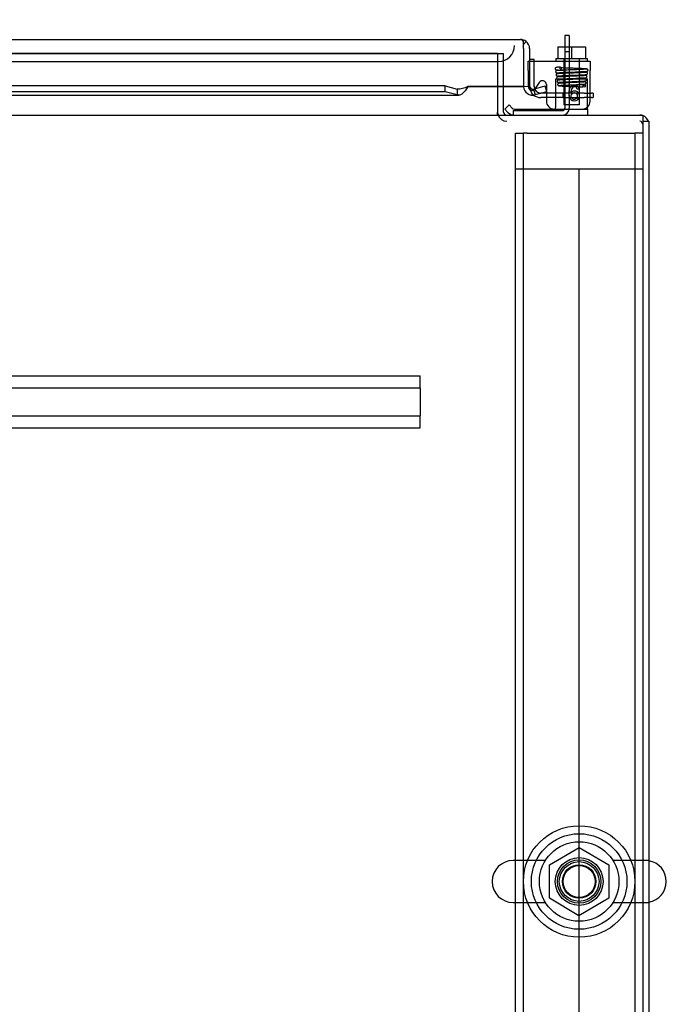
# Model space of a CAD drawing. Header units: inches. Extents: x 1 to 299, y -2 to 199.
# Tile 6 of 30: x 89 to 99, y 17 to 32. Entities that reach past the tile are written whole.
import ezdxf
from ezdxf.enums import TextEntityAlignment as Align
from ezdxf.lldxf.tags import DXFTag

# ---------------------------------------------------------------- set-up
doc = ezdxf.new("R2010")
doc.units = ezdxf.units.IN
doc.header["$MEASUREMENT"] = 0
for name, color, linetype in [('COM40153-2', 7, 'Continuous'), ('COM50677-1', 7, 'Continuous'), ('COM51496-1', 7, 'Continuous'), ('COM51497', 7, 'Continuous'), ('COM51498', 7, 'Continuous'), ('COM53957-3', 7, 'Continuous'), ('COM53960-3', 7, 'Continuous'), ('COM53964-2', 7, 'Continuous'), ('COM56144', 7, 'Continuous'), ('COM70220', 7, 'Continuous'), ('COM71171-3', 7, 'Continuous'), ('COM71173-2', 7, 'Continuous'), ('Default', 7, 'Continuous'), ('NTS18024', 7, 'Continuous'), ('SCC19011', 7, 'Continuous'), ('SCS86415', 7, 'Continuous'), ('SPR20280', 7, 'Continuous'), ('WAF25367', 7, 'Continuous'), ('WAF25377', 7, 'Continuous'), ('WAM254785', 7, 'Continuous')]:
    doc.layers.add(name, color=color, linetype=linetype)
doc.styles.add('SEACAD_Times_New_Roman', font='times.ttf')
tags = doc.linetypes.add('HIDDEN2', pattern=[0.1875, 0.125, -0.0625]).pattern_tags.tags
tags[6:7] = [DXFTag(74, 4), DXFTag(75, 0), DXFTag(340, '0'), DXFTag(46, 0.0), DXFTag(50, 0.0), DXFTag(44, 0.0), DXFTag(45, 0.0)]
tags[4:5] = [DXFTag(74, 4), DXFTag(75, 0), DXFTag(340, '0'), DXFTag(46, 0.0), DXFTag(50, 0.0), DXFTag(44, 0.0), DXFTag(45, 0.0)]
doc.dimstyles.new('HAMMOND_(STH_-_300x200)', dxfattribs={"dimtxt": 1.5, "dimasz": 1.875, "dimexe": 0.75, "dimexo": 0.75, "dimgap": 0.375, "dimtad": 0, "dimtih": 1, "dimtoh": 1, "dimzin": 0, "dimdsep": 46, "dimtxsty": 'SEACAD_Times_New_Roman', "dimblk1": '_SE_FILLED', "dimblk2": '_SE_FILLED', "dimsah": 1, "dimcen": 0.75, "dimadec": 0, "dimazin": 0, "dimtfac": 0.8, "dimtofl": 0, "dimtmove": 1, "dimatfit": 3, "dimfxl": 0, "dimtolj": 1, "dimtzin": 0, "dimarcsym": 0})

# ---------------------------------------------------------------- blocks, each defined once
blk = doc.blocks.new('SE2')
at = {"layer": 'COM40153-2', "color": 7, "linetype": 'Continuous'}
for p, q in [((96.575, 31.805), (96.505, 31.805)), ((96.575, 31.776), (96.575, 31.805)), ((96.768, 31.275), (96.694, 31.275)), ((97.454, 31.275), (97.476, 31.275)), ((97.505, 31.275), (97.476, 31.275)), ((97.505, 31.275), (97.505, 31.205)), ((96.768, 31.205), (96.68, 31.205)), ((97.476, 31.205), (97.454, 31.205)), ((97.476, 31.205), (97.505, 31.205))]:
    blk.add_line(p, q, dxfattribs=at)
at = {"layer": 'COM40153-2', "color": 7, "linetype": 'HIDDEN2'}
for p, q in [((96.575, 31.38), (96.575, 31.776)), ((96.505, 31.38), (96.505, 31.385)), ((96.694, 31.275), (96.68, 31.275)), ((97.028, 31.275), (96.768, 31.275)), ((97.028, 31.275), (97.028, 31.205)), ((97.363, 31.275), (97.028, 31.275)), ((97.363, 31.275), (97.454, 31.275)), ((97.028, 31.205), (96.768, 31.205)), ((97.028, 31.205), (97.363, 31.205)), ((97.454, 31.205), (97.363, 31.205))]:
    blk.add_line(p, q, dxfattribs=at)
for radius, end in [(0.175, 230.9463), (0.105, 270)]:
    blk.add_arc((96.68, 31.38), radius, 180, end, dxfattribs=at)
at = {"layer": 'COM40153-2', "color": 7, "linetype": 'Continuous'}
blk.add_arc((96.68, 31.38), 0.175, 230.9463, 270, dxfattribs=at)
at = {"layer": 'COM50677-1', "color": 7, "linetype": 'HIDDEN2'}
for p, q in [((96.283, 30.648), (96.408, 30.648)), ((96.283, 30.088), (96.283, 30.648)), ((96.408, 7.148), (96.408, 30.648)), ((96.468, 30.648), (96.408, 30.648)), ((96.468, 30.648), (98.098, 30.648)), ((98.098, 30.648), (98.158, 30.648)), ((98.158, 30.648), (98.158, 7.148)), ((98.283, 30.648), (98.158, 30.648))]:
    blk.add_line(p, q, dxfattribs=at)
blk.add_circle((97.283, 18.898), 0.375, dxfattribs=at)
at = {"layer": 'COM51496-1', "color": 7, "linetype": 'Continuous'}
for p, q in [((97.056, 32.18), (97.056, 32.002)), ((97.128, 32.18), (97.056, 32.18)), ((97.128, 32.18), (97.128, 32.002)), ((96.253, 30.93), (96.253, 30.931))]:
    blk.add_line(p, q, dxfattribs=at)
at = {"layer": 'COM51496-1', "color": 7, "linetype": 'HIDDEN2'}
for p, q in [((97.056, 32.002), (97.056, 31.926)), ((97.128, 32.002), (97.128, 31.926)), ((97.056, 31.926), (97.056, 31.038)), ((97.128, 31.926), (97.056, 31.926)), ((97.128, 31.926), (97.128, 31.291)), ((97.128, 31.248), (97.128, 31.038)), ((96.253, 31.002), (97.02, 31.002)), ((96.253, 30.931), (96.253, 31.002))]:
    blk.add_line(p, q, dxfattribs=at)
for radius in [0.108, 0.036]:
    blk.add_arc((97.02, 31.038), radius, 270, 0, dxfattribs=at)
at = {"layer": 'COM51497', "color": 7, "linetype": 'HIDDEN2'}
for p, q in [((96.484, 31.776), (96.505, 31.776)), ((96.484, 31.633), (96.484, 31.776)), ((96.484, 31.633), (96.484, 31.377)), ((96.595, 31.345), (96.596, 31.347)), ((96.768, 31.313), (96.768, 31.294))]:
    blk.add_line(p, q, dxfattribs=at)
at = {"layer": 'COM51497', "color": 7, "linetype": 'Continuous'}
for p, q in [((96.505, 31.776), (97.454, 31.776)), ((97.454, 31.776), (97.454, 31.633)), ((97.454, 31.15), (97.454, 31.633)), ((96.596, 31.347), (96.658, 31.442)), ((96.768, 31.41), (96.768, 31.313)), ((96.768, 31.294), (96.768, 31.15)), ((97.281, 31.339), (97.251, 31.337))]:
    blk.add_line(p, q, dxfattribs=at)
for centre, radius, start, end in [((96.708, 31.41), 0.06, 0, 147.1545), ((96.893, 31.15), 0.125, 180, 270), ((97.329, 31.15), 0.125, 270, 0)]:
    blk.add_arc(centre, radius, start, end, dxfattribs=at)
at = {"layer": 'COM51497', "color": 7, "linetype": 'HIDDEN2'}
blk.add_arc((96.544, 31.377), 0.06, 180, 327.1545, dxfattribs=at)
at = {"layer": 'COM51497', "color": 7, "linetype": 'Continuous'}
for points, knots in [([(97.154, 31.28), (97.161, 31.291), (97.17, 31.3), (97.18, 31.305), (97.191, 31.31), (97.202, 31.313), (97.233, 31.313), (97.25, 31.306), (97.264, 31.291), (97.278, 31.276), (97.285, 31.257), (97.285, 31.218), (97.282, 31.204), (97.275, 31.191), (97.269, 31.178), (97.26, 31.168), (97.248, 31.161), (97.236, 31.154), (97.223, 31.15), (97.184, 31.15), (97.163, 31.159), (97.132, 31.196), (97.124, 31.226), (97.124, 31.316), (97.132, 31.35), (97.15, 31.372), (97.165, 31.391), (97.186, 31.4), (97.231, 31.4), (97.247, 31.395), (97.259, 31.384), (97.271, 31.373), (97.279, 31.358), (97.281, 31.339)], [0, 0, 0, 0, 0.047848, 0.047848, 0.047848, 0.091234, 0.091234, 0.167467, 0.167467, 0.167467, 0.251489, 0.251489, 0.307308, 0.307308, 0.307308, 0.361378, 0.361378, 0.361378, 0.427535, 0.427535, 0.538766, 0.538766, 0.649997, 0.649997, 0.774014, 0.774014, 0.774014, 0.865472, 0.865472, 0.932923, 0.932923, 0.932923, 1, 1, 1, 1]), ([(97.251, 31.337), (97.249, 31.349), (97.245, 31.357), (97.24, 31.363), (97.232, 31.371), (97.222, 31.375), (97.2, 31.375), (97.192, 31.373), (97.184, 31.367), (97.175, 31.361), (97.168, 31.35), (97.162, 31.337), (97.157, 31.324), (97.154, 31.305), (97.154, 31.28)], [0, 0, 0, 0, 0.153649, 0.153649, 0.153649, 0.336794, 0.336794, 0.482815, 0.482815, 0.482815, 0.688895, 0.688895, 0.688895, 1, 1, 1, 1]), ([(97.158, 31.233), (97.158, 31.223), (97.16, 31.213), (97.169, 31.194), (97.175, 31.187), (97.191, 31.177), (97.199, 31.175), (97.208, 31.175), (97.221, 31.175), (97.232, 31.18), (97.241, 31.19), (97.25, 31.2), (97.254, 31.214), (97.254, 31.249), (97.25, 31.262), (97.241, 31.272), (97.232, 31.281), (97.221, 31.286), (97.193, 31.286), (97.182, 31.281), (97.163, 31.262), (97.158, 31.249), (97.158, 31.233)], [0, 0, 0, 0, 0.086691, 0.086691, 0.173381, 0.173381, 0.260072, 0.260072, 0.260072, 0.37344, 0.37344, 0.37344, 0.5092, 0.5092, 0.639932, 0.639932, 0.639932, 0.762812, 0.762812, 0.881406, 0.881406, 1, 1, 1, 1])]:
    blk.add_open_spline(points, degree=3, knots=knots, dxfattribs=at)
at = {"layer": 'COM51498', "color": 7, "linetype": 'HIDDEN2'}
for p, q in [((96.915, 31.502), (97.415, 31.502)), ((96.915, 31.416), (96.915, 31.502)), ((96.915, 31.362), (96.915, 31.416)), ((97.415, 31.362), (97.415, 31.502)), ((97.415, 31.072), (97.415, 31.362)), ((97.415, 31.059), (97.415, 31.072))]:
    blk.add_line(p, q, dxfattribs=at)
at = {"layer": 'COM51498', "color": 7, "linetype": 'Continuous'}
for p, q in [((96.116, 31.022), (96.183, 31.09)), ((96.183, 31.09), (96.233, 31.039)), ((96.116, 31.022), (96.166, 30.972)), ((96.267, 31.025), (97.165, 31.025)), ((97.165, 31.025), (97.415, 31.025)), ((97.415, 31.025), (97.415, 31.059)), ((97.415, 31.025), (97.415, 30.93))]:
    blk.add_line(p, q, dxfattribs=at)
for radius in [0.143, 0.048]:
    blk.add_arc((96.267, 31.073), radius, 225, 270, dxfattribs=at)
at = {"layer": 'COM51498', "color": 7, "linetype": 'HIDDEN2'}
blk.add_ellipse((96.665, 32.03), major_axis=(0, -14.322), ratio=0.017455, start_param=1.503851, end_param=1.524085, dxfattribs=at)
blk.add_open_spline([(96.907, 31.025), (96.909, 31.025), (96.91, 31.026), (96.912, 31.03), (96.912, 31.031), (96.913, 31.034), (96.913, 31.036), (96.914, 31.043), (96.914, 31.048), (96.915, 31.06), (96.915, 31.066), (96.915, 31.072)], degree=3, knots=[0, 0, 0, 0, 0.25, 0.25, 0.375, 0.375, 0.5, 0.5, 0.75, 0.75, 1, 1, 1, 1], dxfattribs=at)
at = {"layer": 'COM53957-3', "color": 7, "linetype": 'Continuous'}
for p, q in [((62.273, 32.117), (96.362, 32.117)), ((96.362, 32.117), (96.363, 32.117)), ((96.363, 32.117), (96.363, 32.117)), ((96.41, 31.974), (96.41, 32.087)), ((96.411, 32.037), (96.45, 32.087)), ((96.411, 31.974), (96.411, 32.037)), ((96.41, 31.974), (96.41, 31.385)), ((96.41, 31.974), (96.411, 31.974)), ((96.41, 31.974), (96.41, 31.385)), ((96.505, 31.974), (96.505, 31.385)), ((95.18, 31.388), (80.437, 31.388)), ((95.18, 31.296), (95.18, 31.388)), ((95.18, 31.388), (95.37, 31.339)), ((96.41, 31.381), (96.41, 31.385)), ((96.506, 31.381), (96.411, 31.373)), ((96.566, 31.339), (96.748, 31.388)), ((96.773, 31.296), (96.748, 31.388)), ((95.18, 31.296), (80.437, 31.296)), ((80.437, 31.242), (95.394, 31.242)), ((95.37, 31.247), (95.18, 31.296)), ((95.37, 31.339), (95.37, 31.247)), ((96.41, 31.381), (95.535, 31.381)), ((95.535, 31.381), (95.535, 31.373)), ((96.41, 31.373), (95.535, 31.373)), ((96.41, 31.381), (96.41, 31.373)), ((96.566, 31.339), (96.59, 31.247)), ((96.773, 31.296), (96.59, 31.247))]:
    blk.add_line(p, q, dxfattribs=at)
for centre, radius, start, end in [((96.362, 31.974), 0.143, 89.9238, 90), ((96.362, 31.974), 0.143, 52.4348, 89.8442), ((96.362, 31.974), 0.143, 0, 52.4348), ((96.553, 31.385), 0.143, 180, 184.8216), ((96.553, 31.385), 0.048, 180, 184.8216), ((96.553, 31.385), 0.048, 184.8216, 284.9999), ((96.553, 31.385), 0.143, 184.8216, 285)]:
    blk.add_arc(centre, radius, start, end, dxfattribs=at)
for points, knots in [([(96.41, 32.087), (96.402, 32.097), (96.394, 32.104), (96.382, 32.112), (96.378, 32.114), (96.371, 32.116), (96.367, 32.117), (96.363, 32.117)], [0, 0, 0, 0, 0.5, 0.5, 0.75, 0.75, 1, 1, 1, 1]), ([(95.535, 31.381), (95.522, 31.374), (95.508, 31.367), (95.48, 31.355), (95.466, 31.35), (95.439, 31.342), (95.425, 31.339), (95.397, 31.336), (95.383, 31.337), (95.37, 31.339)], [0, 0, 0, 0, 0.25, 0.25, 0.5, 0.5, 0.75, 0.75, 1, 1, 1, 1]), ([(95.535, 31.373), (95.522, 31.352), (95.508, 31.332), (95.48, 31.295), (95.466, 31.28), (95.439, 31.256), (95.425, 31.248), (95.397, 31.241), (95.383, 31.241), (95.37, 31.247)], [0, 0, 0, 0, 0.25, 0.25, 0.5, 0.5, 0.75, 0.75, 1, 1, 1, 1])]:
    blk.add_open_spline(points, degree=3, knots=knots, dxfattribs=at)
at = {"layer": 'COM53960-3', "color": 7, "linetype": 'HIDDEN2'}
for q in [(62.693, 31.897), (96.003, 31.897)]:
    blk.add_line((96.003, 31.897), q, dxfattribs=at)
at = {"layer": 'COM53964-2', "color": 7, "linetype": 'HIDDEN2'}
for p, q in [((96.283, 7.713), (96.283, 30.088)), ((96.283, 30.088), (96.421, 30.088)), ((96.421, 30.088), (97.145, 30.088)), ((97.145, 30.088), (97.283, 30.088)), ((97.283, 7.713), (97.283, 30.088)), ((97.283, 7.713), (97.283, 30.088)), ((97.283, 30.088), (97.421, 30.088)), ((97.421, 30.088), (98.145, 30.088)), ((98.145, 30.088), (98.283, 30.088))]:
    blk.add_line(p, q, dxfattribs=at)
at = {"layer": 'COM56144', "color": 7, "linetype": 'HIDDEN2'}
for p, q in [((64.91, 26.835), (94.785, 26.835)), ((94.785, 26.792), (94.785, 26.835)), ((94.785, 26.69), (94.785, 26.792)), ((64.91, 26.647), (94.785, 26.647)), ((94.785, 26.647), (94.785, 26.69)), ((94.785, 26.647), (94.785, 26.21)), ((64.91, 26.21), (94.785, 26.21)), ((94.785, 26.167), (94.785, 26.21)), ((94.785, 26.065), (94.785, 26.167)), ((64.91, 26.022), (94.785, 26.022)), ((94.785, 26.022), (94.785, 26.065))]:
    blk.add_line(p, q, dxfattribs=at)
at = {"layer": 'COM70220', "color": 7, "linetype": 'HIDDEN2'}
for p, q in [((62.868, 31.772), (95.768, 31.772)), ((95.768, 31.772), (96.018, 31.772))]:
    blk.add_line(p, q, dxfattribs=at)
blk.add_arc((96.018, 32.022), 0.25, 270, 0, dxfattribs=at)
at = {"layer": 'COM71171-3', "color": 7, "linetype": 'HIDDEN2'}
for p, q in [((62.693, 31.897), (96.003, 31.897)), ((96.003, 31.897), (96.003, 31.373))]:
    blk.add_line(p, q, dxfattribs=at)
at = {"layer": 'COM71171-3', "color": 7, "linetype": 'Continuous'}
for p, q in [((96.003, 31.373), (96.003, 30.978)), ((61.413, 30.93), (98.283, 30.93)), ((96.003, 30.93), (96.003, 30.978)), ((98.283, 30.93), (98.283, 30.787)), ((98.283, 30.787), (98.283, 6.93))]:
    blk.add_line(p, q, dxfattribs=at)
at = {"layer": 'COM71173-2', "color": 7, "linetype": 'HIDDEN2'}
for p in [(96.003, 31.897), (96.098, 31.373)]:
    blk.add_line(p, (96.098, 31.897), dxfattribs=at)
at = {"layer": 'COM71173-2', "color": 7, "linetype": 'Continuous'}
for p, q in [((96.098, 30.978), (96.098, 31.373)), ((98.283, 30.835), (98.378, 30.835)), ((98.378, 30.835), (98.378, 6.93))]:
    blk.add_line(p, q, dxfattribs=at)
for centre, radius, start, end in [((96.146, 30.978), 0.143, 180, 199.6129), ((96.146, 30.978), 0.048, 180, 270), ((98.235, 30.787), 0.143, 19.6129, 70.3871)]:
    blk.add_arc(centre, radius, start, end, dxfattribs=at)
at = {"layer": 'COM71173-2', "color": 7, "linetype": 'HIDDEN2'}
for centre, radius, start, end in [((96.146, 30.978), 0.143, 199.6129, 270), ((98.235, 30.787), 0.143, 70.3871, 90), ((98.235, 30.787), 0.048, 0, 90)]:
    blk.add_arc(centre, radius, start, end, dxfattribs=at)
at = {"layer": 'NTS18024', "color": 7, "linetype": 'HIDDEN2'}
for p, q in [((96.818, 19.161), (97.283, 19.433)), ((97.283, 19.433), (97.748, 19.161)), ((96.818, 18.635), (96.818, 19.161)), ((97.748, 19.161), (97.748, 18.635)), ((97.279, 18.36), (96.818, 18.635)), ((97.748, 18.635), (97.279, 18.36))]:
    blk.add_line(p, q, dxfattribs=at)
blk.add_circle((97.283, 18.898), 0.263, dxfattribs=at)
at = {"layer": 'SCC19011', "color": 7, "linetype": 'Continuous'}
for p, q in [((96.95, 32.002), (96.95, 31.821)), ((96.95, 32.002), (97.165, 32.002)), ((97.165, 32.002), (97.165, 31.821)), ((97.165, 32.002), (97.38, 32.002)), ((97.38, 32.002), (97.38, 31.821))]:
    blk.add_line(p, q, dxfattribs=at)
at = {"layer": 'SCC19011', "color": 7, "linetype": 'HIDDEN2'}
for p, q in [((97.043, 31.821), (97.043, 31.089)), ((97.287, 31.089), (97.287, 31.821)), ((97.287, 31.089), (97.043, 31.089))]:
    blk.add_line(p, q, dxfattribs=at)
at = {"layer": 'SCS86415', "color": 7, "linetype": 'HIDDEN2'}
for p, q in [((96.753, 19.229), (96.248, 19.229)), ((98.319, 19.229), (97.813, 19.229)), ((96.248, 18.567), (96.753, 18.567)), ((97.813, 18.567), (98.319, 18.567))]:
    blk.add_line(p, q, dxfattribs=at)
for radius in [0.625, 0.312, 0.252]:
    blk.add_circle((97.283, 18.898), radius, dxfattribs=at)
for centre, start, end in [((96.248, 18.898), 90, 270), ((98.319, 18.898), 79.6868, 90), ((98.319, 18.898), 270, 280.3132)]:
    blk.add_arc(centre, 0.331, start, end, dxfattribs=at)
at = {"layer": 'SCS86415', "color": 7, "linetype": 'Continuous'}
blk.add_arc((98.319, 18.898), 0.331, 280.3132, 79.6868, dxfattribs=at)
at = {"layer": 'SPR20280', "color": 7, "linetype": 'HIDDEN2'}
blk.add_circle((97.365, 31.386), 0.0175, dxfattribs=at)
blk.add_ellipse((96.993, 31.667), major_axis=(0, 0.0175), ratio=0.707107, dxfattribs=at)
for points, knots in [([(96.992, 31.684), (96.968, 31.683), (96.934, 31.681), (96.913, 31.675), (96.906, 31.668), (96.904, 31.661), (96.906, 31.654), (96.909, 31.649), (96.912, 31.646), (96.919, 31.642), (96.933, 31.641), (96.963, 31.638), (96.995, 31.637), (97.018, 31.636), (97.026, 31.636)], [0, 0, 0, 0, 0.1051765, 0.1736127, 0.1934529, 0.2040657, 0.2174728, 0.2222593, 0.2281895, 0.2481089, 0.3216574, 0.374496, 0.4366217, 0.4667479, 0.4667479, 0.4667479, 0.4667479]), ([(96.93, 31.628), (96.929, 31.628), (96.926, 31.628), (96.922, 31.626), (96.919, 31.624), (96.916, 31.621), (96.914, 31.617), (96.913, 31.612), (96.913, 31.607), (96.916, 31.6), (96.923, 31.593), (96.929, 31.592), (96.934, 31.592)], [0, 0, 0, 0, 0.055383, 0.112985, 0.171703, 0.230339, 0.287909, 0.343892, 0.45376, 0.576632, 0.710657, 1, 1, 1, 1]), ([(96.941, 31.579), (96.938, 31.579), (96.932, 31.578), (96.925, 31.572), (96.921, 31.565), (96.921, 31.558), (96.923, 31.551), (96.927, 31.547), (96.93, 31.545), (96.933, 31.544), (96.936, 31.543), (96.937, 31.543), (96.938, 31.543)], [0, 0, 0, 0, 0.179474, 0.349583, 0.499926, 0.62563, 0.739127, 0.840103, 0.885308, 0.926766, 0.964791, 1, 1, 1, 1]), ([(97.401, 31.653), (97.401, 31.652), (97.396, 31.651), (97.356, 31.648), (97.297, 31.645), (97.24, 31.643), (97.192, 31.641), (97.142, 31.64), (97.092, 31.638), (97.045, 31.636), (97.002, 31.635), (96.967, 31.633), (96.941, 31.631), (96.929, 31.629), (96.928, 31.628), (96.928, 31.628)], [0.0163585, 0.0163585, 0.0163585, 0.0163585, 0.1064242, 0.2179651, 0.334732, 0.395336, 0.4572595, 0.5205071, 0.5850494, 0.6509002, 0.7180961, 0.7865871, 0.856391, 0.9275442, 0.9709488, 0.9709488, 0.9709488, 0.9709488]), ([(97.387, 31.552), (97.383, 31.552), (97.376, 31.55), (97.343, 31.548), (97.3, 31.546), (97.252, 31.544), (97.202, 31.542), (97.141, 31.54), (97.076, 31.537), (97.017, 31.535), (96.977, 31.533), (96.953, 31.53), (96.937, 31.529), (96.927, 31.513), (96.929, 31.504), (96.934, 31.497), (96.94, 31.494), (96.952, 31.491), (96.976, 31.489), (97.01, 31.487), (97.032, 31.486), (97.043, 31.485)], [0, 0, 0, 0, 0.0497814, 0.0966259, 0.140493, 0.1814124, 0.2193747, 0.2543664, 0.3152188, 0.3654075, 0.4095706, 0.4484291, 0.4831793, 0.500515, 0.5129485, 0.520268, 0.5302822, 0.5632778, 0.6139998, 0.6463899, 0.6752507, 0.6752507, 0.6752507, 0.6752507]), ([(96.931, 31.592), (96.936, 31.591), (96.945, 31.59), (96.981, 31.588), (97.012, 31.586), (97.03, 31.585), (97.03, 31.585)], [0, 0, 0, 0, 0.0497352, 0.0965328, 0.1403729, 0.1414275, 0.1414275, 0.1414275, 0.1414275]), ([(96.934, 31.593), (96.934, 31.594), (96.937, 31.595), (96.97, 31.598), (97.025, 31.601), (97.08, 31.603), (97.127, 31.604), (97.177, 31.606), (97.227, 31.608), (97.276, 31.609), (97.321, 31.611), (97.359, 31.613), (97.387, 31.615), (97.404, 31.617), (97.406, 31.618), (97.406, 31.618)], [0.0330952, 0.0330952, 0.0330952, 0.0330952, 0.1046647, 0.2148993, 0.3307832, 0.3911384, 0.4529315, 0.5161815, 0.5808947, 0.6470466, 0.7146675, 0.7837865, 0.8543575, 0.9264187, 0.9868627, 0.9868627, 0.9868627, 0.9868627]), ([(96.937, 31.543), (96.937, 31.543), (96.941, 31.541), (96.975, 31.538), (97.014, 31.536), (97.034, 31.535)], [0.0232461, 0.0232461, 0.0232461, 0.0232461, 0.1085772, 0.2218055, 0.3211628, 0.3211628, 0.3211628, 0.3211628]), ([(97.386, 31.6), (97.385, 31.6), (97.379, 31.6), (97.355, 31.598), (97.316, 31.596), (97.273, 31.594), (97.218, 31.592), (97.152, 31.59), (97.08, 31.588), (97.012, 31.585), (96.968, 31.582), (96.945, 31.58), (96.94, 31.579), (96.938, 31.579)], [0.5313524, 0.5313524, 0.5313524, 0.5313524, 0.5566492, 0.6090382, 0.6421384, 0.6797768, 0.7219187, 0.7685579, 0.8196963, 0.8752641, 0.9352901, 0.9670917, 1, 1, 1, 1]), ([(96.94, 31.544), (96.945, 31.545), (96.952, 31.546), (96.988, 31.549), (97.034, 31.551), (97.085, 31.553), (97.137, 31.555), (97.201, 31.557), (97.268, 31.559), (97.328, 31.562), (97.369, 31.564), (97.391, 31.566), (97.408, 31.569), (97.415, 31.585), (97.413, 31.594), (97.408, 31.6), (97.401, 31.603), (97.388, 31.606), (97.361, 31.608), (97.327, 31.609), (97.309, 31.61), (97.303, 31.61)], [0, 0, 0, 0, 0.0491002, 0.0953804, 0.1388084, 0.1793382, 0.2169701, 0.251665, 0.3118803, 0.3616987, 0.4056489, 0.4442506, 0.4784458, 0.4943686, 0.5046312, 0.5111404, 0.5215102, 0.5559627, 0.6087538, 0.6419719, 0.6579906, 0.6579906, 0.6579906, 0.6579906]), ([(97.405, 31.654), (97.4, 31.655), (97.39, 31.656), (97.339, 31.659), (97.276, 31.662), (97.207, 31.664), (97.143, 31.666), (97.072, 31.669), (97.028, 31.67), (97.004, 31.671)], [0, 0, 0, 0, 0.0982414, 0.189287, 0.2730217, 0.3494884, 0.4186348, 0.4804358, 0.5820961, 0.5820961, 0.5820961, 0.5820961]), ([(97.382, 31.555), (97.375, 31.556), (97.352, 31.558), (97.316, 31.56), (97.299, 31.56)], [0.1068094, 0.1068094, 0.1068094, 0.1068094, 0.218674, 0.3041733, 0.3041733, 0.3041733, 0.3041733]), ([(97.386, 31.517), (97.39, 31.517), (97.395, 31.518), (97.403, 31.524), (97.406, 31.531), (97.406, 31.538), (97.404, 31.545), (97.4, 31.55), (97.394, 31.553), (97.391, 31.553), (97.389, 31.553)], [0, 0, 0, 0, 0.174522, 0.341814, 0.49099, 0.617224, 0.732964, 0.83707, 0.926174, 1, 1, 1, 1]), ([(97.404, 31.618), (97.406, 31.618), (97.408, 31.618), (97.412, 31.62), (97.416, 31.622), (97.419, 31.625), (97.421, 31.629), (97.422, 31.633), (97.422, 31.639), (97.419, 31.646), (97.414, 31.651), (97.408, 31.654), (97.405, 31.654), (97.403, 31.654)], [0, 0, 0, 0, 0.061046, 0.125273, 0.191172, 0.257138, 0.321758, 0.38405, 0.50258, 0.627092, 0.754222, 0.87904, 1, 1, 1, 1]), ([(96.954, 31.478), (96.952, 31.478), (96.95, 31.478), (96.946, 31.477), (96.942, 31.474), (96.939, 31.47), (96.936, 31.464), (96.936, 31.457), (96.939, 31.451), (96.944, 31.446), (96.95, 31.443), (96.953, 31.442), (96.955, 31.442)], [0, 0, 0, 0, 0.063728, 0.130533, 0.198895, 0.267172, 0.397362, 0.518273, 0.643035, 0.768012, 0.887736, 1, 1, 1, 1]), ([(96.967, 31.43), (96.962, 31.429), (96.956, 31.428), (96.948, 31.421), (96.945, 31.415), (96.944, 31.409), (96.946, 31.404), (96.948, 31.401), (96.95, 31.398), (96.954, 31.395), (96.958, 31.394), (96.96, 31.394), (96.962, 31.394)], [0, 0, 0, 0, 0.306204, 0.442937, 0.565203, 0.671636, 0.724965, 0.779543, 0.835119, 0.890984, 0.946216, 1, 1, 1, 1]), ([(97.377, 31.503), (97.377, 31.502), (97.375, 31.501), (97.346, 31.498), (97.297, 31.496), (97.247, 31.494), (97.205, 31.492), (97.16, 31.49), (97.115, 31.489), (97.071, 31.487), (97.03, 31.485), (96.996, 31.483), (96.97, 31.481), (96.954, 31.48), (96.952, 31.478), (96.952, 31.478)], [0.039088, 0.039088, 0.039088, 0.039088, 0.1061352, 0.2175266, 0.3342475, 0.3948655, 0.4568263, 0.5201203, 0.5847208, 0.6506382, 0.7179012, 0.7864571, 0.8563175, 0.9275176, 0.9915475, 0.9915475, 0.9915475, 0.9915475]), ([(96.952, 31.443), (96.955, 31.442), (96.961, 31.441), (96.989, 31.438), (97.019, 31.437), (97.038, 31.436), (97.043, 31.436)], [0, 0, 0, 0, 0.0499394, 0.0968995, 0.1408698, 0.1537422, 0.1537422, 0.1537422, 0.1537422]), ([(96.957, 31.496), (96.957, 31.496), (96.965, 31.497), (96.99, 31.498), (97.029, 31.5), (97.071, 31.502), (97.126, 31.504), (97.189, 31.506), (97.257, 31.509), (97.321, 31.512), (97.373, 31.515), (97.384, 31.516), (97.39, 31.518)], [0.5218121, 0.5218121, 0.5218121, 0.5218121, 0.5509365, 0.6048516, 0.6385262, 0.6766408, 0.7192394, 0.7663115, 0.8179121, 0.8740438, 0.9347354, 1, 1, 1, 1]), ([(96.957, 31.443), (96.958, 31.444), (96.962, 31.446), (96.999, 31.449), (97.052, 31.451), (97.104, 31.453), (97.147, 31.455), (97.192, 31.457), (97.237, 31.458), (97.28, 31.46), (97.318, 31.462), (97.35, 31.464), (97.373, 31.466), (97.383, 31.467), (97.384, 31.468), (97.384, 31.469)], [0.0121765, 0.0121765, 0.0121765, 0.0121765, 0.1044236, 0.214418, 0.3300747, 0.3903404, 0.4520599, 0.5152587, 0.5799584, 0.6461321, 0.713819, 0.7830559, 0.8538041, 0.9261056, 0.9660085, 0.9660085, 0.9660085, 0.9660085]), ([(96.961, 31.392), (96.964, 31.391), (96.978, 31.39), (97.012, 31.387), (97.055, 31.385), (97.1, 31.383), (97.157, 31.381), (97.22, 31.378), (97.278, 31.376), (97.318, 31.374), (97.333, 31.373), (97.338, 31.373)], [0.1018663, 0.1018663, 0.1018663, 0.1018663, 0.1966331, 0.2845261, 0.3655924, 0.4399785, 0.5078067, 0.6234473, 0.7180722, 0.7975388, 0.8688111, 0.8688111, 0.8688111, 0.8688111]), ([(97.362, 31.45), (97.362, 31.45), (97.357, 31.45), (97.338, 31.448), (97.307, 31.446), (97.271, 31.445), (97.224, 31.443), (97.166, 31.441), (97.103, 31.438), (97.039, 31.435), (96.997, 31.433), (96.972, 31.431), (96.966, 31.43), (96.963, 31.429)], [0.5461357, 0.5461357, 0.5461357, 0.5461357, 0.5679041, 0.616244, 0.6475892, 0.6837147, 0.7245886, 0.7702102, 0.8205721, 0.8756116, 0.9353452, 0.9670888, 1, 1, 1, 1]), ([(96.966, 31.394), (96.971, 31.395), (96.981, 31.397), (97.017, 31.399), (97.06, 31.401), (97.109, 31.403), (97.156, 31.405), (97.213, 31.407), (97.272, 31.41), (97.323, 31.412), (97.357, 31.415), (97.373, 31.417), (97.381, 31.42), (97.388, 31.425), (97.391, 31.432), (97.391, 31.438), (97.389, 31.443), (97.386, 31.447), (97.384, 31.45), (97.378, 31.453), (97.366, 31.455), (97.338, 31.458), (97.307, 31.46), (97.292, 31.46), (97.289, 31.46)], [0, 0, 0, 0, 0.04903, 0.0952394, 0.1386004, 0.17906, 0.216617, 0.2512351, 0.311271, 0.3609646, 0.4048827, 0.4436137, 0.4603017, 0.4741327, 0.4802671, 0.4855273, 0.4934855, 0.4962417, 0.4996859, 0.5101885, 0.5466617, 0.6029834, 0.6377117, 0.647337, 0.647337, 0.647337, 0.647337]), ([(97.346, 31.405), (97.34, 31.407), (97.32, 31.409), (97.299, 31.41), (97.285, 31.41), (97.285, 31.411)], [0.1668406, 0.1668406, 0.1668406, 0.1668406, 0.2156417, 0.2933385, 0.2948321, 0.2948321, 0.2948321, 0.2948321]), ([(97.38, 31.504), (97.375, 31.505), (97.367, 31.506), (97.333, 31.509), (97.307, 31.51), (97.294, 31.511)], [0, 0, 0, 0, 0.0490573, 0.0952805, 0.1304896, 0.1304896, 0.1304896, 0.1304896]), ([(97.383, 31.383), (97.381, 31.389), (97.379, 31.395), (97.368, 31.4), (97.364, 31.401)], [0, 0, 0, 0, 0.0808944, 0.1187769, 0.1187769, 0.1187769, 0.1187769]), ([(97.381, 31.468), (97.382, 31.468), (97.383, 31.468), (97.386, 31.469), (97.389, 31.47), (97.391, 31.472), (97.394, 31.474), (97.396, 31.477), (97.397, 31.48), (97.398, 31.484), (97.398, 31.49), (97.394, 31.498), (97.386, 31.503), (97.38, 31.504), (97.377, 31.505)], [0, 0, 0, 0, 0.036353, 0.073764, 0.113325, 0.155834, 0.201742, 0.251197, 0.304133, 0.360387, 0.484485, 0.636448, 0.811563, 1, 1, 1, 1])]:
    blk.add_open_spline(points, degree=3, knots=knots, dxfattribs=at)
at = {"layer": 'WAF25367', "color": 7, "linetype": 'Continuous'}
for p, q in [((96.915, 31.821), (97.415, 31.821)), ((96.915, 31.821), (96.915, 31.776)), ((97.415, 31.776), (97.415, 31.821))]:
    blk.add_line(p, q, dxfattribs=at)
at = {"layer": 'WAF25377', "color": 7, "linetype": 'HIDDEN2'}
for radius in [0.875, 0.34]:
    blk.add_circle((97.283, 18.898), radius, dxfattribs=at)
at = {"layer": 'WAM254785', "color": 7, "linetype": 'HIDDEN2'}
for radius in [0.75, 0.312]:
    blk.add_circle((97.283, 18.898), radius, dxfattribs=at)
blk = doc.blocks.new('DMBLK1475')
at = {"layer": 'Default', "linetype": 'Continuous'}
for points in [[(64.005, 41.32), (62.13, 41.008), (64.005, 40.695)], [(94.63, 41.32), (94.63, 40.695), (96.505, 41.008)]]:
    blk.add_hatch(color=7, dxfattribs=at).paths.add_polyline_path(points)
at = {"layer": 'Default', "color": 7, "linetype": 'Continuous'}
for p, q in [((62.13, 32.724), (62.13, 41.758)), ((96.505, 32.724), (96.505, 41.758)), ((62.13, 41.008), (75.647, 41.008)), ((82.989, 41.008), (96.505, 41.008))]:
    blk.add_line(p, q, dxfattribs=at)
at = {"layer": 'Default', "color": 7, "linetype": 'Continuous', "style": 'SEACAD_Times_New_Roman'}
for s, p in [('34.38', (76.759, 41.758)), ('DOOR', (76.172, 39.508))]:
    blk.add_text(s, height=1.5, dxfattribs=at).set_placement(p, align=Align.TOP_LEFT)
blk = doc.blocks.new('_SE_FILLED')
at = {"color": 0}
blk.add_line((0, 0), (-1, 0), dxfattribs=at)
blk.add_solid([(0, 0), (-1, -0.1665), (-1, 0.1665), (0, 0)], dxfattribs=at)

msp = doc.modelspace()

# ---------------------------------------------------------------- block references
at = {"layer": 'Default'}
msp.add_blockref('SE2', (0, 0), dxfattribs=at)

# ---------------------------------------------------------------- dimensions: what is measured, and where the dimension line sits
at = {"layer": 'Default', "color": 7, "linetype": 'Continuous'}
dim = msp.add_linear_dim(base=(62.130403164, 41.00754799), p1=(62.130403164, 31.974058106), p2=(96.505403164, 31.974058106), angle=0, text='\\A1;<>\\PDOOR', dimstyle='HAMMOND_(STH_-_300x200)', override={"dimtmove": 0}, dxfattribs=at)
dim.commit()
dim.dimension.update_dxf_attribs({"geometry": 'DMBLK1475', "text_midpoint": (79.317903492, 41.00754799), "dimtype": 161})

doc.saveas('drawing.dxf')
